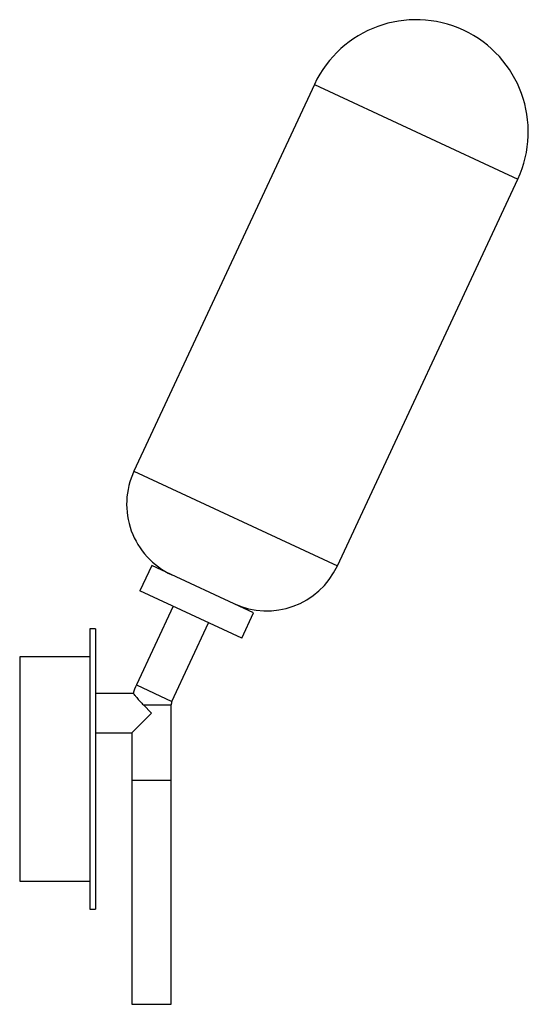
# Paper-space layout '_Izquierda' of a CAD drawing. Header units: millimetres. Extents: x 88 to 269, y -59 to 293.
import ezdxf

# ---------------------------------------------------------------- set-up
doc = ezdxf.new("R2010")
doc.units = ezdxf.units.MM

psp = doc.layouts.new('_Izquierda')

# ---------------------------------------------------------------- linework, layer by layer
at = {"color": 7, "linetype": 'Continuous', "lineweight": 25}
for p, q in [((192.53, 269.5), (128.22, 131.57)), ((200.72, 97.76), (265.04, 235.69)), ((134.59, 97.91), (130.36, 88.85)), ((170.84, 81), (134.59, 97.91)), ((166.62, 71.94), (130.36, 88.85)), ((142.15, 83.35), (129.09, 55.36)), ((166.62, 71.94), (170.84, 81)), ((141.78, 49.44), (154.83, 77.44)), ((114.5, 75.28), (112.5, 75.28)), ((112.5, 75.28), (112.5, -24.72)), ((114.5, 75.28), (114.5, -24.72)), ((112.5, 65.28), (87.5, 65.28)), ((87.5, 65.28), (87.5, -14.72)), ((128.06, 52.28), (114.5, 52.28)), ((131.6, 48.18), (134.5, 45.28)), ((141.5, -58.61), (141.5, 48.18)), ((134.5, 45.28), (127.5, 38.28)), ((114.5, 38.28), (127.5, 38.28)), ((127.5, 38.28), (127.5, -58.61)), ((127.5, 21.39), (141.5, 21.39)), ((87.5, -14.72), (112.5, -14.72)), ((112.5, -24.72), (114.5, -24.72)), ((127.5, -58.61), (141.5, -58.61))]:
    psp.add_line(p, q, dxfattribs=at)
at = {"color": 8, "linetype": 'Continuous', "lineweight": 25}
for p, q in [((192.53, 269.5), (265.04, 235.69)), ((128.22, 131.57), (200.72, 97.76)), ((129.09, 55.36), (141.78, 49.44)), ((131.6, 48.18), (141.5, 48.18))]:
    psp.add_line(p, q, dxfattribs=at)
at = {"color": 7, "linetype": 'Continuous', "lineweight": 25}
for centre, radius, start, end in [((228.79, 252.59), 40, 335, 155), ((153.42, 119.81), 27.81, 155, 245), ((175.52, 109.51), 27.81, 245, 335), ((144.5, 48.18), 17, 155, 166.2263), ((144.5, 48.18), 3, 155, 180)]:
    psp.add_arc(centre, radius, start, end, dxfattribs=at)
psp.add_open_spline([(128.06, 52.21), (128.05, 52.22), (128.02, 52.26), (128.42, 51.74), (129.2, 50.79), (130.3, 49.52), (131.19, 48.6), (131.6, 48.18)], degree=3, knots=[0, 0, 0, 0, 0.114215, 0.321771, 0.540096, 0.78953, 1, 1, 1, 1], dxfattribs=at)

doc.saveas('drawing.dxf')
